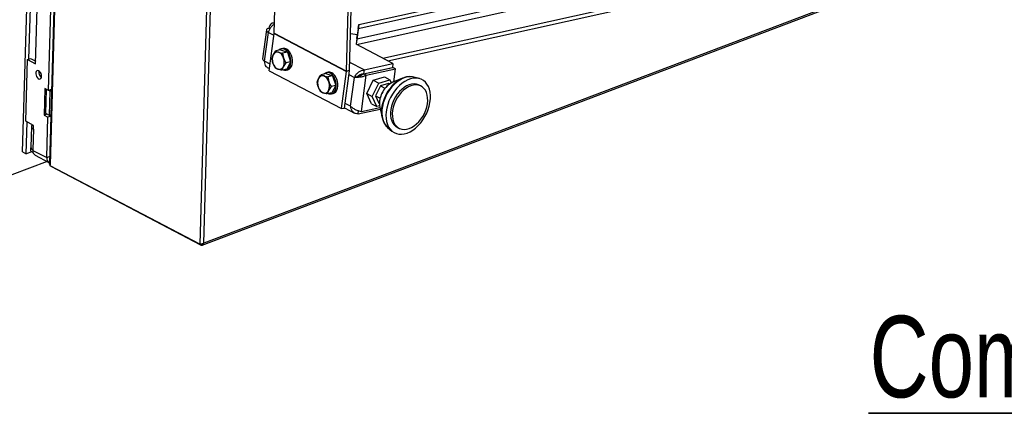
# Paper-space layout 'bovenaanzicht' of a CAD drawing. Header units: millimetres. Extents: x 21 to 204, y 7 to 289.
# Tile 12 of 19: x 68 to 104, y 175 to 190. Entities that reach past the tile are written whole.
import ezdxf

# ---------------------------------------------------------------- set-up
doc = ezdxf.new("R2010")
doc.units = ezdxf.units.MM
doc.layers.add('MATEN', color=7, linetype='Continuous')
doc.styles.add('SLDTEXTSTYLE4', font='TXT', dxfattribs={"width": 0.75})
doc.dimstyles.new('SLDDIMSTYLE6', dxfattribs={"dimtxt": 0.18, "dimasz": 0.5, "dimexe": 0, "dimexo": 0.0625, "dimgap": 0, "dimtad": 0, "dimtih": 1, "dimtoh": 1, "dimdec": 0, "dimrnd": 1e-09, "dimzin": 0, "dimdsep": 46, "dimtxsty": 'Standard', "dimblk1": 'DOT', "dimblk2": 'DOT', "dimsah": 1, "dimcen": 0.09, "dimadec": 0, "dimazin": 0, "dimtfac": 0.5, "dimtdec": 0, "dimtofl": 0, "dimtmove": 0, "dimatfit": 3, "dimldrblk": 'DOT', "dimfxl": 0, "dimfrac": 2, "dimtolj": 1, "dimtzin": 0, "dimarcsym": 0})

# ---------------------------------------------------------------- blocks, each defined once
blk = doc.blocks.new('SW_NOTE_8')
at = {"layer": 'MATEN', "color": 0}
for p, q in [((0, 0.288), (37.935, 0.288)), ((37.935, 0.288), (0, 0.288)), ((0, 0.288), (37.935, 0.288)), ((37.935, 0.288), (0, 0.288)), ((0, 0.288), (37.935, 0.288)), ((37.935, 0.288), (0, 0.288))]:
    blk.add_line(p, q, dxfattribs=at)
at = {"layer": 'MATEN', "color": 0, "insert": (0.047, 3.874), "char_height": 3, "attachment_point": 1, "style": 'SLDTEXTSTYLE4'}
blk.add_mtext('Combustion Air Out', dxfattribs=at)
blk = doc.blocks.new('_DOT')
at = {"color": 0, "linetype": 'ByBlock', "lineweight": -2}
blk.add_line((-0.5, 0), (-1, 0), dxfattribs=at)
at = {"color": 0, "linetype": 'ByBlock', "const_width": 0.5}
blk.add_lwpolyline([(-0.25, 0, 1), (0.25, 0, 1)], format="xyb", close=True, dxfattribs=at)

psp = doc.layouts.new('bovenaanzicht')

# ---------------------------------------------------------------- linework, layer by layer
at = {"color": 7, "linetype": 'Continuous', "lineweight": 25}
for p, q in [((67.889, 184.874), (69.14, 228.533)), ((70.119, 227.867), (68.874, 184.447)), ((70.145, 227.857), (68.899, 184.395)), ((75.664, 224.997), (74.417, 181.478)), ((74.559, 181.513), (75.804, 224.949)), ((77.154, 189.242), (77.975, 217.904)), ((79.821, 187.846), (80.642, 216.508)), ((79.933, 187.888), (80.754, 216.55)), ((68.846, 187.135), (69.042, 193.972)), ((80.274, 189.558), (95.821, 193)), ((80.255, 189.419), (95.803, 192.861)), ((81.158, 188.321), (95.625, 191.523)), ((81.339, 188.226), (95.606, 191.385)), ((68.122, 188.29), (68.191, 190.698)), ((68.366, 188.111), (68.437, 190.569)), ((74.506, 181.446), (97.654, 190.204)), ((97.674, 190.259), (74.559, 181.513)), ((76.867, 189.361), (76.726, 188.299)), ((76.965, 189.426), (77, 189.407)), ((77.165, 189.628), (77.1, 189.614)), ((80.255, 189.419), (80.207, 189.058)), ((80.274, 189.558), (80.225, 189.196)), ((80.255, 189.419), (80.274, 189.558)), ((76.803, 188.211), (76.944, 189.272)), ((76.971, 187.862), (77.153, 189.232)), ((77.153, 189.232), (79.82, 187.836)), ((77.154, 189.242), (79.821, 187.846)), ((79.971, 189.23), (80.225, 189.196)), ((80.224, 189.187), (79.971, 189.221)), ((80.224, 189.187), (80.177, 188.834)), ((80.206, 189.049), (80.177, 188.834)), ((80.206, 189.049), (80.224, 189.187)), ((80.207, 189.058), (80.225, 189.196)), ((80.207, 189.058), (80.207, 189.058)), ((77.475, 188.676), (77.417, 188.663)), ((81.532, 188.125), (80.177, 188.834)), ((68.001, 186.001), (68.066, 188.269)), ((68.066, 188.269), (68.178, 188.311)), ((68.066, 188.269), (68.366, 188.111)), ((68.178, 188.311), (68.369, 188.211)), ((77.076, 188.319), (77.123, 188.449)), ((77.387, 188.627), (77.214, 188.589)), ((77.387, 188.627), (77.641, 188.542)), ((77.641, 188.542), (77.468, 188.504)), ((77.468, 188.504), (77.505, 188.322)), ((77.641, 188.542), (77.757, 188.188)), ((76.9, 187.986), (76.981, 187.943)), ((77.191, 187.964), (77.112, 188.137)), ((77.619, 187.918), (77.445, 187.88)), ((77.584, 188.149), (77.493, 188.01)), ((77.757, 188.188), (77.584, 188.149)), ((77.757, 188.188), (77.619, 187.918)), ((80.448, 187.75), (81.514, 187.986)), ((80.45, 187.746), (81.529, 187.985)), ((80.467, 187.889), (81.532, 188.125)), ((80.55, 187.694), (81.629, 187.932)), ((81.532, 188.125), (81.514, 187.986)), ((81.629, 187.932), (81.529, 187.985)), ((81.565, 187.453), (81.629, 187.932)), ((76.971, 187.862), (79.638, 186.466)), ((77.59, 187.882), (77.648, 187.895)), ((78.743, 187.446), (78.79, 187.576)), ((79.054, 187.754), (78.881, 187.716)), ((79.054, 187.754), (79.309, 187.67)), ((79.143, 187.803), (79.084, 187.79)), ((79.309, 187.67), (79.135, 187.631)), ((79.135, 187.631), (79.172, 187.449)), ((79.309, 187.67), (79.424, 187.315)), ((79.638, 186.466), (79.82, 187.836)), ((79.748, 186.49), (79.93, 187.861)), ((79.93, 187.861), (79.82, 187.836)), ((79.821, 187.846), (79.933, 187.888)), ((79.971, 186.553), (80.112, 187.614)), ((80.202, 187.634), (80.112, 187.614)), ((80.251, 187.647), (80.202, 187.634)), ((80.373, 186.362), (80.55, 187.694)), ((80.467, 187.889), (80.448, 187.75)), ((80.55, 187.694), (80.45, 187.746)), ((80.472, 187.751), (80.482, 187.758)), ((80.735, 187.809), (80.729, 187.813)), ((80.808, 187.513), (81.215, 187.635)), ((81.215, 187.635), (81.415, 187.53)), ((81.883, 187.585), (81.523, 187.436)), ((82.504, 187.57), (82.302, 187.624)), ((68.712, 187.204), (68.684, 186.221)), ((68.846, 187.135), (68.712, 187.204)), ((78.859, 187.092), (78.779, 187.264)), ((79.251, 187.277), (79.16, 187.137)), ((79.424, 187.315), (79.251, 187.277)), ((79.424, 187.315), (79.286, 187.045)), ((80.57, 187.019), (80.808, 187.513)), ((80.77, 186.915), (81.008, 187.408)), ((80.808, 187.513), (81.008, 187.408)), ((81.069, 187.302), (80.893, 186.938)), ((81.008, 187.408), (81.415, 187.53)), ((81.369, 187.392), (81.069, 187.302)), ((81.069, 187.302), (81.236, 187.215)), ((81.229, 187.201), (81.236, 187.215)), ((81.408, 187.372), (81.369, 187.392)), ((81.415, 187.53), (81.469, 187.41)), ((81.523, 187.436), (81.464, 187.407)), ((82.566, 187.297), (82.499, 187.332)), ((68.741, 186.287), (68.767, 187.176)), ((68.953, 187.175), (68.846, 187.135)), ((68.9, 187.111), (68.851, 187.137)), ((68.875, 186.217), (68.9, 187.111)), ((68.9, 187.111), (68.951, 187.13)), ((68.951, 187.135), (68.907, 187.158)), ((79.286, 187.045), (79.113, 187.007)), ((79.257, 187.009), (79.315, 187.022)), ((80.57, 187.019), (80.77, 186.915)), ((80.738, 186.648), (80.57, 187.019)), ((80.938, 186.543), (80.77, 186.915)), ((80.893, 186.938), (81.06, 186.851)), ((80.893, 186.938), (81.017, 186.665)), ((79.638, 186.466), (79.748, 186.49)), ((79.749, 186.495), (80.118, 186.301)), ((80.252, 186.274), (81.062, 186.453)), ((80.373, 186.362), (81.049, 186.512)), ((80.738, 186.648), (80.938, 186.543)), ((81.038, 186.574), (80.938, 186.543)), ((81.017, 186.665), (81.033, 186.656)), ((81.046, 186.525), (81.129, 186.143)), ((68.79, 186.262), (68.684, 186.221)), ((68.684, 186.221), (68.818, 186.152)), ((68.875, 186.217), (68.741, 186.287)), ((68.775, 184.666), (68.818, 186.152)), ((68.924, 186.192), (68.818, 186.152)), ((68.926, 186.237), (68.875, 186.217)), ((68.88, 186.219), (68.925, 186.196)), ((80.252, 186.274), (80.267, 186.389)), ((68.292, 185.848), (68.001, 186.001)), ((68.022, 184.804), (68.055, 185.972)), ((68.212, 185.807), (68.19, 185.048)), ((68.227, 185.847), (68.246, 185.873)), ((68.288, 185.714), (68.292, 185.848)), ((81.335, 185.777), (81.495, 185.642)), ((81.688, 185.782), (81.754, 185.747)), ((68.288, 185.714), (68.267, 184.955)), ((68.191, 184.901), (68.194, 185.024)), ((67.889, 184.874), (68.022, 184.804)), ((68.227, 184.882), (68.022, 184.804)), ((68.191, 184.901), (68.273, 184.858)), ((68.267, 184.955), (68.266, 184.932)), ((68.266, 184.932), (68.775, 184.666)), ((68.35, 184.751), (68.859, 184.484)), ((68.792, 184.52), (67.496, 184.029)), ((68.898, 184.366), (68.899, 184.395)), ((74.417, 181.478), (68.898, 184.366)), ((68.937, 184.333), (68.937, 184.346)), ((74.455, 181.445), (68.937, 184.333)), ((74.455, 181.445), (74.456, 181.49))]:
    psp.add_line(p, q, dxfattribs=at)
at = {"color": 8, "linetype": 'Continuous', "lineweight": 25}
for p, q in [((80.192, 188.827), (97.436, 192.644)), ((80.204, 189.038), (96.846, 192.723)), ((76.944, 189.272), (77.144, 189.168)), ((77.003, 188.106), (76.803, 188.211)), ((80.467, 187.889), (79.941, 188.164)), ((79.912, 187.719), (80.112, 187.614)), ((79.971, 186.553), (79.771, 186.658)), ((68.292, 185.836), (68.227, 185.847)), ((68.775, 184.666), (68.882, 184.706))]:
    psp.add_line(p, q, dxfattribs=at)
at = {"color": 7, "linetype": 'Continuous', "lineweight": 25, "flags": 128}
for points in [[(76.965, 189.426), (76.925, 189.414), (76.895, 189.399), (76.876, 189.381), (76.867, 189.361), (76.87, 189.339), (76.884, 189.316), (76.909, 189.294), (76.944, 189.272)], [(77.164, 189.612), (77.162, 189.613), (77.122, 189.617), (77.084, 189.609), (77.049, 189.591), (77.019, 189.562), (76.994, 189.524), (76.976, 189.478), (76.965, 189.426)], [(77.487, 187.889), (77.542, 187.878), (77.599, 187.884), (77.651, 187.908), (77.696, 187.95), (77.733, 188.006), (77.758, 188.075), (77.772, 188.153), (77.773, 188.237), (77.762, 188.322), (77.738, 188.405), (77.704, 188.482), (77.66, 188.549), (77.608, 188.603), (77.552, 188.642)], [(77.648, 187.895), (77.657, 187.897), (77.71, 187.921), (77.755, 187.963), (77.792, 188.019), (77.817, 188.088), (77.831, 188.166), (77.832, 188.25), (77.821, 188.335), (77.797, 188.418), (77.762, 188.495), (77.718, 188.562), (77.667, 188.616), (77.611, 188.655)], [(68.588, 187.655), (68.584, 187.705), (68.568, 187.756), (68.543, 187.802), (68.511, 187.839), (68.475, 187.861), (68.44, 187.868), (68.41, 187.857), (68.387, 187.831), (68.374, 187.792), (68.372, 187.744), (68.383, 187.692), (68.403, 187.643), (68.433, 187.602), (68.467, 187.572), (68.502, 187.557), (68.536, 187.559), (68.563, 187.578), (68.581, 187.611), (68.588, 187.655)], [(79.155, 187.016), (79.209, 187.006), (79.266, 187.012), (79.318, 187.036), (79.363, 187.077), (79.4, 187.134), (79.426, 187.202), (79.439, 187.28), (79.44, 187.364), (79.429, 187.449), (79.405, 187.532), (79.371, 187.609), (79.327, 187.676), (79.275, 187.73), (79.219, 187.769)], [(79.315, 187.022), (79.325, 187.025), (79.377, 187.049), (79.422, 187.09), (79.459, 187.147), (79.484, 187.215), (79.498, 187.294), (79.499, 187.377), (79.488, 187.462), (79.464, 187.546), (79.43, 187.622), (79.386, 187.689), (79.334, 187.743), (79.278, 187.782)], [(82.302, 187.624), (82.279, 187.63), (82.186, 187.641), (82.088, 187.635), (81.986, 187.613), (81.884, 187.574), (81.781, 187.52), (81.681, 187.45), (81.585, 187.367), (81.495, 187.272), (81.411, 187.166), (81.336, 187.051), (81.271, 186.93)], [(82.572, 187.547), (82.483, 187.576), (82.387, 187.588), (82.287, 187.583), (82.183, 187.561), (82.079, 187.523), (81.974, 187.469), (81.871, 187.399), (81.772, 187.317), (81.678, 187.221), (81.591, 187.115), (81.513, 187), (81.443, 186.877), (81.385, 186.749), (81.338, 186.618), (81.303, 186.486), (81.282, 186.355), (81.274, 186.227), (81.279, 186.105), (81.298, 185.99), (81.329, 185.885), (81.373, 185.79), (81.43, 185.709), (81.496, 185.641), (81.573, 185.588), (81.658, 185.551), (81.751, 185.531), (81.849, 185.527), (81.951, 185.54), (82.055, 185.57), (82.16, 185.617), (82.264, 185.678), (82.365, 185.754), (82.462, 185.844), (82.553, 185.945), (82.636, 186.056), (82.71, 186.175), (82.774, 186.301), (82.827, 186.43), (82.867, 186.562), (82.896, 186.694), (82.91, 186.824), (82.912, 186.949), (82.9, 187.068), (82.875, 187.178), (82.837, 187.278), (82.786, 187.366), (82.725, 187.441), (82.653, 187.502), (82.572, 187.547)], [(82.499, 187.332), (82.474, 187.344), (82.395, 187.369), (82.309, 187.377), (82.219, 187.368), (82.127, 187.343), (82.034, 187.302), (81.942, 187.246), (81.854, 187.176), (81.77, 187.093), (81.692, 186.999), (81.623, 186.896), (81.564, 186.786), (81.515, 186.672), (81.478, 186.555), (81.454, 186.439), (81.442, 186.324), (81.444, 186.215), (81.459, 186.112), (81.487, 186.019), (81.527, 185.936), (81.579, 185.866), (81.641, 185.81), (81.688, 185.782)], [(81.779, 185.735), (81.859, 185.71), (81.944, 185.702), (82.034, 185.711), (82.126, 185.736), (82.219, 185.777), (82.311, 185.833), (82.4, 185.904), (82.483, 185.987), (82.561, 186.08), (82.63, 186.183), (82.689, 186.293), (82.738, 186.407), (82.775, 186.524), (82.8, 186.641), (82.811, 186.755), (82.809, 186.864), (82.794, 186.967), (82.766, 187.061), (82.726, 187.143), (82.674, 187.213), (82.612, 187.269), (82.541, 187.309), (82.461, 187.334), (82.376, 187.342), (82.286, 187.334), (82.194, 187.308), (82.101, 187.267), (82.009, 187.211), (81.92, 187.141), (81.836, 187.058), (81.759, 186.964), (81.69, 186.861), (81.63, 186.751), (81.582, 186.637), (81.545, 186.52), (81.52, 186.404), (81.509, 186.289), (81.511, 186.18), (81.526, 186.077), (81.554, 185.984), (81.594, 185.901), (81.646, 185.831), (81.708, 185.776), (81.779, 185.735)], [(81.271, 186.93), (81.216, 186.804), (81.174, 186.675), (81.144, 186.546), (81.127, 186.419), (81.123, 186.296), (81.133, 186.179), (81.157, 186.07), (81.193, 185.971), (81.241, 185.884), (81.301, 185.81), (81.335, 185.777)], [(81.036, 186.587), (81.043, 186.539), (81.046, 186.525)], [(68.227, 185.847), (68.217, 185.83), (68.212, 185.813), (68.213, 185.795), (68.218, 185.778), (68.229, 185.761), (68.244, 185.744), (68.264, 185.729), (68.288, 185.714)]]:
    psp.add_lwpolyline(points, dxfattribs=at)
at = {"color": 7, "linetype": 'Continuous', "lineweight": 25}
for centre, radius, start, end in [((77.061, 189.245), 0.0925, 352.3747, 358.2966), ((77.458, 188.479), 0.188, 59.9865, 134.1839), ((77.515, 188.485), 0.195, 60.4143, 101.6416), ((76.835, 188.316), 0.11, 188.7363, 253.3376), ((77.508, 188.279), 0.421, 156.1489, 199.7358), ((77.271, 188.389), 0.16, 72.4935, 158.0363), ((77.184, 188.24), 0.331, 14.3841, 65.8405), ((77.109, 188.18), 0.421, 336.1489, 19.7358), ((77.432, 188.219), 0.331, 194.3841, 245.8405), ((77.345, 188.07), 0.16, 252.4935, 338.0363), ((68.707, 187.798), 0.224, 165.4884, 235.962), ((79.175, 187.406), 0.421, 156.1489, 199.7358), ((78.939, 187.517), 0.16, 72.4935, 158.0363), ((78.851, 187.367), 0.331, 14.3841, 65.8405), ((79.125, 187.606), 0.188, 59.9865, 134.1839), ((79.182, 187.613), 0.195, 60.4143, 101.6416), ((79.729, 187.849), 0.0925, 352.3747, 358.2966), ((79.667, 187.896), 0.266, 352.3747, 358.2966), ((82.291, 186.602), 1.06, 103.9147, 141.4399), ((79.1, 187.346), 0.331, 194.3841, 245.8405), ((78.776, 187.307), 0.421, 336.1489, 19.7358), ((79.012, 187.197), 0.16, 252.4935, 338.0363), ((82.065, 186.364), 0.961, 162.9371, 203.7942), ((68.305, 185.064), 0.116, 187.9616, 250.8058), ((68.455, 184.91), 0.19, 173.1888, 236.7002), ((68.951, 184.639), 0.178, 171.3227, 244.7293)]:
    psp.add_arc(centre, radius, start, end, dxfattribs=at)
at = {"color": 8, "linetype": 'Continuous', "lineweight": 25}
for centre, radius, start, end in [((81.897, 186.679), 0.847, 120.7224, 155.6607), ((82.64, 186.272), 1.539, 139.9443, 154.281), ((81.86, 186.651), 0.826, 152.8532, 184.4363), ((82.609, 186.281), 1.508, 154.0847, 165.9899)]:
    psp.add_arc(centre, radius, start, end, dxfattribs=at)
at = {"color": 7, "linetype": 'Continuous', "lineweight": 25}
for points, knots in [([(77.163, 189.561), (77.152, 189.557), (77.111, 189.543), (77.044, 189.479), (76.974, 189.38), (76.954, 189.308), (76.944, 189.272)], [0, 0, 0, 0, 0.099325, 0.39955, 0.699775, 1, 1, 1, 1]), ([(77.112, 188.137), (77.111, 188.141), (77.091, 188.201), (77.083, 188.262), (77.076, 188.319)], [0, 0, 0, 0, 0.070215, 1, 1, 1, 1]), ([(77.123, 188.449), (77.125, 188.452), (77.149, 188.498), (77.182, 188.545), (77.214, 188.589)], [0, 0, 0, 0, 0.070215, 1, 1, 1, 1]), ([(77.214, 188.589), (77.219, 188.585), (77.248, 188.569), (77.287, 188.554), (77.32, 188.542)], [0, 0, 0, 0, 0.1865234, 1, 1, 1, 1]), ([(77.32, 188.542), (77.329, 188.539), (77.373, 188.524), (77.426, 188.513), (77.468, 188.504)], [0, 0, 0, 0, 0.21268, 1, 1, 1, 1]), ([(77.505, 188.322), (77.506, 188.318), (77.526, 188.258), (77.556, 188.202), (77.584, 188.149)], [0, 0, 0, 0, 0.0702148, 1, 1, 1, 1]), ([(76.803, 188.211), (76.804, 188.175), (76.805, 188.102), (76.843, 188.022), (76.885, 187.999), (76.903, 187.99)], [0, 0, 0, 0, 0.3687806, 0.7375612, 1, 1, 1, 1]), ([(77.297, 187.917), (77.265, 187.929), (77.225, 187.945), (77.197, 187.961), (77.191, 187.964)], [0, 0, 0, 0, 0.813477, 1, 1, 1, 1]), ([(77.445, 187.88), (77.404, 187.889), (77.35, 187.9), (77.306, 187.914), (77.297, 187.917)], [0, 0, 0, 0, 0.7873196, 1, 1, 1, 1]), ([(77.493, 188.01), (77.492, 188.007), (77.469, 187.961), (77.457, 187.919), (77.445, 187.88)], [0, 0, 0, 0, 0.070215, 1, 1, 1, 1]), ([(78.79, 187.576), (78.792, 187.58), (78.816, 187.625), (78.85, 187.672), (78.881, 187.716)], [0, 0, 0, 0, 0.070215, 1, 1, 1, 1]), ([(78.881, 187.716), (78.886, 187.713), (78.915, 187.696), (78.955, 187.681), (78.987, 187.669)], [0, 0, 0, 0, 0.186523, 1, 1, 1, 1]), ([(78.987, 187.669), (78.996, 187.666), (79.04, 187.652), (79.093, 187.64), (79.135, 187.631)], [0, 0, 0, 0, 0.21268, 1, 1, 1, 1]), ([(80.112, 187.614), (80.126, 187.644), (80.155, 187.702), (80.23, 187.786), (80.321, 187.851), (80.403, 187.882), (80.452, 187.887), (80.467, 187.889)], [0, 0, 0, 0, 0.224856, 0.44975, 0.674644, 0.899538, 1, 1, 1, 1]), ([(80.222, 187.639), (80.236, 187.655), (80.262, 187.685), (80.322, 187.724), (80.386, 187.748), (80.428, 187.75), (80.448, 187.75)], [0, 0, 0, 0, 0.276293, 0.529552, 0.78275, 1, 1, 1, 1]), ([(80.45, 187.746), (80.433, 187.732), (80.398, 187.705), (80.334, 187.675), (80.28, 187.656), (80.255, 187.649), (80.246, 187.646)], [0, 0, 0, 0, 0.2829068, 0.5658137, 0.8487205, 1, 1, 1, 1]), ([(82.298, 187.625), (82.296, 187.626), (82.266, 187.636), (82.204, 187.642), (82.122, 187.645), (82.068, 187.636), (82.045, 187.632)], [0, 0, 0, 0, 0.032227, 0.381008, 0.732709, 1, 1, 1, 1]), ([(78.779, 187.264), (78.778, 187.268), (78.759, 187.328), (78.75, 187.389), (78.743, 187.446)], [0, 0, 0, 0, 0.070215, 1, 1, 1, 1]), ([(79.172, 187.449), (79.173, 187.445), (79.193, 187.385), (79.223, 187.329), (79.251, 187.277)], [0, 0, 0, 0, 0.0702148, 1, 1, 1, 1]), ([(81.461, 187.404), (81.446, 187.396), (81.408, 187.375), (81.351, 187.33), (81.292, 187.276), (81.245, 187.222), (81.205, 187.17), (81.17, 187.117), (81.148, 187.078), (81.137, 187.058)], [0, 0, 0, 0, 0.115368, 0.294929, 0.464292, 0.618268, 0.73249, 0.860708, 1, 1, 1, 1]), ([(78.964, 187.045), (78.932, 187.057), (78.893, 187.072), (78.864, 187.089), (78.859, 187.092)], [0, 0, 0, 0, 0.813477, 1, 1, 1, 1]), ([(79.113, 187.007), (79.071, 187.016), (79.017, 187.027), (78.974, 187.042), (78.964, 187.045)], [0, 0, 0, 0, 0.7873196, 1, 1, 1, 1]), ([(79.16, 187.137), (79.159, 187.134), (79.136, 187.089), (79.124, 187.046), (79.113, 187.007)], [0, 0, 0, 0, 0.070215, 1, 1, 1, 1]), ([(81.137, 187.058), (81.122, 187.026), (81.1, 186.982), (81.076, 186.915), (81.058, 186.857), (81.043, 186.787), (81.034, 186.715), (81.031, 186.649), (81.035, 186.608), (81.037, 186.591)], [0, 0, 0, 0, 0.206032, 0.290312, 0.429421, 0.572887, 0.725861, 0.884519, 1, 1, 1, 1]), ([(80.252, 186.274), (80.219, 186.275), (80.154, 186.278), (80.07, 186.327), (80.008, 186.403), (79.979, 186.485), (79.973, 186.537), (79.971, 186.553)], [0, 0, 0, 0, 0.224856, 0.44975, 0.674643, 0.899537, 1, 1, 1, 1]), ([(81.191, 185.967), (81.197, 185.954), (81.216, 185.914), (81.258, 185.857), (81.297, 185.809), (81.322, 185.79), (81.325, 185.787)], [0, 0, 0, 0, 0.181273, 0.561384, 0.946734, 1, 1, 1, 1]), ([(68.899, 184.395), (68.893, 184.402), (68.879, 184.418), (68.872, 184.437), (68.875, 184.446), (68.875, 184.447)], [0, 0, 0, 0, 0.476677, 0.953438, 1, 1, 1, 1]), ([(74.455, 181.445), (74.466, 181.443), (74.487, 181.439), (74.515, 181.448), (74.539, 181.467), (74.553, 181.491), (74.558, 181.508), (74.559, 181.513)], [0, 0, 0, 0, 0.223918, 0.447868, 0.671819, 0.895769, 1, 1, 1, 1])]:
    psp.add_open_spline(points, degree=3, knots=knots, dxfattribs=at)
for points in [[(80.55, 187.694), (80.517, 187.678), (80.45, 187.645), (80.326, 187.62), (80.205, 187.609), (80.143, 187.613), (80.112, 187.614)], [(79.971, 186.553), (79.999, 186.529), (80.055, 186.48), (80.167, 186.423), (80.282, 186.381), (80.343, 186.368), (80.373, 186.362)], [(74.559, 181.513), (74.548, 181.506), (74.526, 181.493), (74.486, 181.481), (74.447, 181.476), (74.427, 181.477), (74.417, 181.478)]]:
    psp.add_open_spline(points, degree=3, dxfattribs=at)

# ---------------------------------------------------------------- block references
at = {"layer": 'MATEN'}
psp.add_blockref('SW_NOTE_8', (99.046, 174.972), dxfattribs=at)

# ---------------------------------------------------------------- leaders
for points in [[(94.853, 213.749), (126.207, 189.45)], [(94.012, 204.984), (126.138, 187.486)]]:
    psp.add_leader(points, dimstyle='SLDDIMSTYLE6', dxfattribs=at)

doc.saveas('drawing.dxf')
